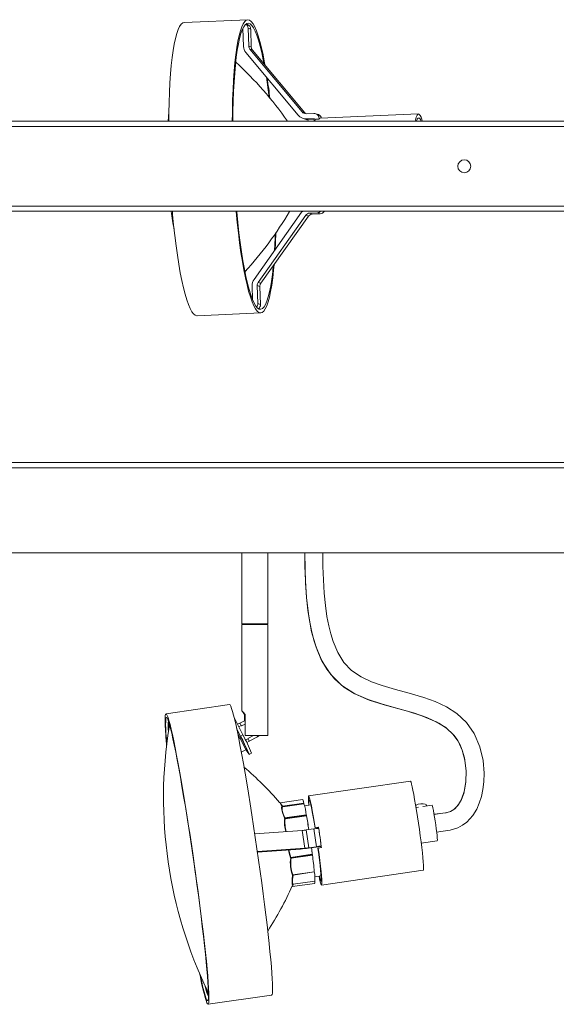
# Model space of a CAD drawing. Header units: millimetres. Extents: x -751 to 950, y -77 to 312.
# Tile 2 of 6: x -543 to -334, y -71 to 311. Entities that reach past the tile are written whole.
import ezdxf

# ---------------------------------------------------------------- set-up
doc = ezdxf.new("R2010")
doc.units = ezdxf.units.MM

msp = doc.modelspace()

# ---------------------------------------------------------------- linework, layer by layer
at = {"color": 7, "linetype": 'Continuous', "lineweight": 15}
for p, q in [((-454.14, 310.95), (-478.86, 309.86)), ((-456.25, 307.15), (-456, 307.16)), ((-456.02, 307.58), (-456.05, 307.58)), ((-455.77, 300.59), (-456.02, 307.57)), ((-454.31, 309.08), (-454.82, 309.27)), ((-454.04, 307.66), (-453.79, 300.68)), ((-453.02, 307.29), (-454.04, 307.66)), ((-452.77, 300.3), (-453.02, 307.29)), ((-453.79, 300.68), (-452.77, 300.3)), ((-453.33, 299.47), (-433.04, 275.14)), ((-452.31, 299.1), (-453.33, 299.47)), ((-432.02, 274.76), (-452.31, 299.1)), ((-434.55, 273.84), (-454.85, 298.18)), ((-750, 271.53), (750, 271.53)), ((-484.8, 275.22), (-485.11, 271.53)), ((-433.04, 275.14), (-432.02, 274.76)), ((-432.9, 272.68), (-431.88, 272.3)), ((-431.45, 274.44), (-428.46, 274.57)), ((-428.39, 272.57), (-431.38, 272.44)), ((-431.38, 272.44), (-430.36, 272.07)), ((-430.36, 272.07), (-428.37, 272.15)), ((-428.35, 271.53), (-428.39, 272.57)), ((-426.47, 272.38), (-427.76, 272.32)), ((-426.68, 274.08), (-427.7, 274.45)), ((-426.41, 272.66), (-426.4, 272.46)), ((-387.8, 274.34), (-426.06, 272.65)), ((750, 269.53), (-750, 269.53)), ((-750, 238.53), (750, 238.53)), ((750, 236.53), (-750, 236.53)), ((-451.72, 210.1), (-433.21, 236.15)), ((-431.61, 235), (-450.11, 208.95)), ((-449.09, 208.57), (-430.59, 234.62)), ((-430.59, 234.62), (-431.61, 235)), ((-427.09, 235.97), (-430.08, 235.84)), ((-429.06, 235.46), (-430.08, 235.84)), ((-429.06, 235.46), (-426.07, 235.59)), ((-426.07, 235.59), (-427.09, 235.97)), ((-452.27, 202.21), (-452.46, 207.62)), ((-450.48, 207.71), (-450.23, 200.72)), ((-449.46, 207.33), (-450.48, 207.71)), ((-450.11, 208.95), (-449.09, 208.57)), ((-449.22, 200.35), (-449.46, 207.33)), ((-450.23, 200.72), (-449.22, 200.35)), ((-473.83, 195.97), (-449.11, 197.06)), ((-751.41, 138.94), (748.59, 138.94)), ((748.59, 136.94), (-751.41, 136.94)), ((747.09, 103.94), (-749.91, 103.94)), ((-456.41, 103.94), (-456.41, 76.3)), ((-446.41, 76.3), (-446.41, 103.94)), ((-446.41, 76.3), (-456.41, 76.3)), ((-456.41, 76.06), (-456.41, 42.51)), ((-456.41, 76.06), (-446.41, 76.06)), ((-456.29, 76.3), (-456.17, 76.2)), ((-456.17, 76.2), (-456.29, 76.06)), ((-446.64, 76.2), (-456.17, 76.2)), ((-446.64, 76.2), (-446.53, 76.3)), ((-446.53, 76.06), (-446.64, 76.2)), ((-446.41, 32.94), (-446.41, 76.06)), ((-461.21, 44.98), (-485.92, 41.39)), ((-456.03, 33.2), (-459.35, 39.65)), ((-455.19, 38.77), (-457.21, 37.73)), ((-455.46, 41.17), (-455.46, 38.63)), ((-455.19, 41.17), (-455.46, 41.17)), ((-455.19, 32.94), (-455.19, 41.17)), ((-484.74, 36.36), (-484.71, 36.51)), ((-456.92, 32.74), (-458.48, 35.77)), ((-456.73, 32.16), (-458.37, 35.23)), ((-457.29, 37.81), (-458.17, 37.36)), ((-457.65, 36.33), (-456.67, 36.84)), ((-456.67, 36.84), (-456.59, 36.7)), ((-455.19, 37.42), (-456.59, 36.7)), ((-457.12, 31.88), (-457.63, 31.61)), ((-454.95, 27.34), (-457.12, 31.88)), ((-456.03, 33.2), (-456.92, 32.74)), ((-454.74, 28.01), (-456.73, 32.16)), ((-446.41, 32.94), (-455.19, 32.94)), ((-455, 31.16), (-454.01, 31.67)), ((-454.54, 30.23), (-453.63, 30.7)), ((-451.88, 32.94), (-454.08, 31.81)), ((-454.01, 31.67), (-454.08, 31.81)), ((-453.65, 30.82), (-450.4, 32.49)), ((-456.65, 26.46), (-454.95, 27.34)), ((-453.61, 25.63), (-452.72, 26.09)), ((-390.94, 15.24), (-430.49, 9.51)), ((-432.77, 8.12), (-441.51, 6.85)), ((-441.71, 6.9), (-441.69, 6.86)), ((-440.83, 5.22), (-440.76, 5.31)), ((-440.76, 5.31), (-440.81, 5.38)), ((-432.38, 6.67), (-440.71, 5.46)), ((-440.69, 5.2), (-440.57, 5.23)), ((-432.37, 6.61), (-440.65, 5.41)), ((-440.65, 5.41), (-440.6, 5.33)), ((-432.35, 6.53), (-440.6, 5.33)), ((-440.57, 5.23), (-432.33, 6.43)), ((-432.36, 6.61), (-432.37, 6.66)), ((-432.36, 6.61), (-432.37, 6.66)), ((-432.37, 6.61), (-432.35, 6.53)), ((-432.34, 6.52), (-432.36, 6.61)), ((-429.64, 6.05), (-432.08, 5.7)), ((-387.84, 5.08), (-388.74, 4.95)), ((-382.51, 5.85), (-386.09, 5.34)), ((-384.6, 5.55), (-384.66, 5.93)), ((-439.8, 0.71), (-439.85, 0.8)), ((-431.43, 2.17), (-439.76, 0.96)), ((-431.41, 2.1), (-439.7, 0.9)), ((-439.7, 0.9), (-439.65, 0.81)), ((-431.4, 2), (-439.65, 0.81)), ((-439.62, 0.63), (-431.37, 1.83)), ((-431.4, 2.1), (-431.42, 2.17)), ((-431.41, 2.1), (-431.4, 2)), ((-431.39, 2), (-431.4, 2.1)), ((-428.49, -3.3), (-431.48, -3.73)), ((-430.46, -10.65), (-431.48, -3.73)), ((-427.48, -10.22), (-428.49, -3.3)), ((-426.72, -2.75), (-428.01, -2.94)), ((-427.95, -2.84), (-428.01, -2.94)), ((-427.95, -2.84), (-426.67, -2.66)), ((-426.67, -2.66), (-426.72, -2.75)), ((-426.67, -3.11), (-426.72, -2.75)), ((-426.67, -2.66), (-426.6, -3.12)), ((-426.3, -5.05), (-426.58, -3.13)), ((-433.01, -3.91), (-451.43, -5.22)), ((-432, -10.83), (-433.01, -3.91)), ((-450.42, -12.14), (-432, -10.83)), ((-433.6, -11.13), (-450.39, -12.32)), ((-427.55, -10.34), (-430.53, -10.77)), ((-430.46, -10.65), (-427.48, -10.22)), ((-427.62, -10.45), (-427.63, -10.35)), ((-425.64, -10.17), (-427.62, -10.45)), ((-427.62, -10.45), (-427.54, -10.34)), ((-426.79, -10.75), (-426.85, -10.84)), ((-425.51, -10.56), (-426.79, -10.75)), ((-425.57, -10.04), (-425.85, -8.12)), ((-425.57, -10.05), (-425.64, -10.17)), ((-425.56, -10.65), (-425.63, -10.15)), ((-425.57, -10.06), (-425.51, -10.56)), ((-386.73, -8.9), (-380.5, -8)), ((-437.45, -14.63), (-437.5, -14.59)), ((-429.07, -13.18), (-437.4, -14.39)), ((-429.06, -13.23), (-437.35, -14.43)), ((-437.35, -14.43), (-437.31, -14.47)), ((-429.06, -13.28), (-437.31, -14.47)), ((-437.28, -14.65), (-429.04, -13.46)), ((-429.06, -13.22), (-429.06, -13.17)), ((-429.05, -13.27), (-429.06, -13.22)), ((-429.06, -13.23), (-429.06, -13.28)), ((-436.7, -21.27), (-436.73, -21.28)), ((-428.29, -19.93), (-436.63, -21.13)), ((-436.63, -21.16), (-436.58, -21.14)), ((-428.29, -19.94), (-436.58, -21.14)), ((-436.54, -21.24), (-428.29, -20.04)), ((-428.29, -19.93), (-428.29, -19.91)), ((-428.08, -21.92), (-425.64, -21.57)), ((-425.47, -25.12), (-385.92, -19.39)), ((-436.88, -25.71), (-428.14, -24.45)), ((-436.59, -24.84), (-436.71, -24.85)), ((-436.52, -24.73), (-436.55, -24.78)), ((-436.54, -24.82), (-428.04, -23.59)), ((-469.58, -71.43), (-444.86, -67.85))]:
    msp.add_line(p, q, dxfattribs=at)
at = {"color": 8, "linetype": 'Continuous', "lineweight": 15}
for p, q in [((-456.02, 307.58), (-456.02, 307.58)), ((-428.39, 272.57), (-428.39, 272.57)), ((-426.24, 272.6), (-426.41, 272.66)), ((-457.12, 31.88), (-458.03, 33.58)), ((-441.52, 6.83), (-441.5, 6.79)), ((-436.82, -25.46), (-436.52, -24.73)), ((-436.67, -25.37), (-436.45, -24.84))]:
    msp.add_line(p, q, dxfattribs=at)
at = {"color": 7, "linetype": 'Continuous', "lineweight": 15, "flags": 128}
for points in [[(-478.86, 309.86), (-479.44, 309.69), (-480.05, 309.16), (-480.65, 308.29), (-481.21, 307.08), (-481.75, 305.54), (-482.25, 303.67), (-482.71, 301.49), (-483.14, 299.01), (-483.52, 296.24), (-483.87, 293.21), (-484.16, 289.93), (-484.4, 286.42), (-484.6, 282.7), (-484.75, 278.8)], [(-447.4, 293.2), (-447.59, 294.24), (-448.19, 297.28), (-448.81, 300.05), (-449.45, 302.54), (-450.11, 304.73), (-450.77, 306.6), (-451.44, 308.15), (-452.11, 309.37), (-452.78, 310.24), (-453.44, 310.77), (-454.09, 310.95), (-454.72, 310.78), (-455.34, 310.26), (-455.93, 309.39), (-456.49, 308.18), (-457.03, 306.63), (-457.53, 304.76), (-458, 302.58), (-458.42, 300.1), (-458.81, 297.33), (-459.15, 294.3), (-459.44, 291.02), (-459.69, 287.51), (-459.88, 283.79), (-460.03, 279.89)], [(-447.76, 293.64), (-448.1, 295.38), (-448.71, 298.19), (-449.34, 300.73), (-449.98, 302.97), (-450.64, 304.9), (-451.3, 306.5), (-451.96, 307.78), (-452.62, 308.72), (-453.27, 309.31), (-453.92, 309.55), (-454.54, 309.43), (-455.15, 308.97), (-455.74, 308.16), (-456.31, 307.01), (-456.84, 305.53), (-457.34, 303.71), (-457.8, 301.59), (-458.23, 299.16), (-458.61, 296.45), (-458.95, 293.47), (-459.24, 290.24), (-459.48, 286.78), (-459.68, 283.11), (-459.82, 279.26)], [(-459.82, 279.26), (-459.91, 275.25), (-459.95, 271.53)], [(-484.75, 278.8), (-484.84, 274.74), (-484.88, 271.53)], [(-427.76, 272.32), (-428.09, 271.67), (-428.15, 271.53)], [(-387.64, 274.32), (-388, 274.27), (-388.34, 273.87), (-388.65, 273.13), (-388.92, 272.05), (-389.02, 271.53)], [(-387.59, 272.82), (-387.93, 272.77), (-388.25, 272.36), (-388.54, 271.61), (-388.57, 271.53)], [(-483.46, 236.53), (-483.36, 235.35), (-482.96, 231.16), (-482.51, 227.1), (-482.03, 223.19), (-481.51, 219.47), (-480.96, 215.96), (-480.39, 212.67), (-479.79, 209.64), (-479.16, 206.87), (-478.52, 204.38), (-477.87, 202.19), (-477.2, 200.32), (-476.53, 198.77), (-475.86, 197.55), (-475.2, 196.67), (-474.54, 196.15), (-473.89, 195.97), (-473.83, 195.97)], [(-458.65, 236.53), (-458.64, 236.45), (-458.24, 232.25), (-457.8, 228.19), (-457.31, 224.29), (-456.8, 220.57), (-456.25, 217.05), (-455.67, 213.77), (-455.07, 210.73), (-454.44, 207.96), (-453.8, 205.47), (-453.15, 203.28), (-452.48, 201.41), (-451.82, 199.86), (-451.15, 198.64), (-450.48, 197.77), (-449.82, 197.24), (-449.17, 197.06), (-448.54, 197.23), (-447.92, 197.75), (-447.33, 198.62), (-446.76, 199.83), (-446.23, 201.38), (-445.73, 203.25), (-445.26, 205.43), (-444.83, 207.91), (-444.45, 210.68), (-444.11, 213.71), (-443.91, 215.87)], [(-458.44, 236.53), (-458.42, 236.35), (-458.02, 232.22), (-457.57, 228.23), (-457.09, 224.41), (-456.58, 220.76), (-456.03, 217.33), (-455.45, 214.13), (-454.85, 211.19), (-454.23, 208.51), (-453.6, 206.12), (-452.95, 204.04), (-452.29, 202.27), (-451.63, 200.83), (-450.97, 199.72), (-450.31, 198.96), (-449.66, 198.54), (-449.02, 198.48), (-448.4, 198.76), (-447.8, 199.4), (-447.23, 200.38), (-446.68, 201.7), (-446.16, 203.35), (-445.68, 205.32), (-445.24, 207.6), (-444.83, 210.17), (-444.47, 213.02), (-444.22, 215.43)], [(-433.21, 236.15), (-432.93, 236.51), (-432.91, 236.53)], [(-431.97, 103.94), (-431.98, 103.52), (-431.9, 97.91), (-431.68, 92.31), (-431.32, 86.73), (-430.77, 81.54), (-430.07, 76.96), (-429.27, 73.1), (-428.34, 69.63), (-427.18, 66.17), (-425.72, 62.77), (-423.42, 58.7), (-420.47, 54.96), (-416.8, 51.75), (-412.75, 49.27), (-407.32, 46.91), (-402.14, 45.2), (-397.29, 43.84), (-392.05, 42.41), (-386.44, 40.66), (-380.89, 38.33), (-377.19, 36.04), (-374.07, 33.13), (-372.76, 31.36), (-371.63, 29.29), (-370.68, 26.9), (-369.96, 24.31), (-369.27, 19.28), (-369.36, 14.88), (-369.72, 12.45), (-370.22, 10.41), (-371.1, 8.06), (-372.19, 6.15), (-373.71, 4.45), (-375.76, 3.27), (-377.23, 2.92), (-379.36, 2.63), (-381.74, 2.32)], [(-380.74, -4.54), (-378.25, -4.22), (-375.47, -3.81), (-372.52, -2.91), (-370.63, -1.9), (-369.05, -0.71), (-366.69, 1.87), (-365.14, 4.41), (-364.14, 6.67), (-363.29, 9.33), (-362.73, 11.97), (-362.37, 14.99), (-362.27, 18.35), (-362.69, 23.29), (-363.91, 28.6), (-366.09, 33.73), (-369.14, 38.06), (-372.84, 41.47), (-376.95, 44.1), (-381.29, 46.14), (-385.7, 47.75), (-391.41, 49.44), (-396.75, 50.89), (-401.9, 52.39), (-405.99, 53.83), (-410.07, 55.72), (-413.81, 58.23), (-416.79, 61.37), (-419.14, 65.16), (-420.95, 69.41), (-421.9, 72.4), (-422.68, 75.51), (-423.39, 79.16), (-423.99, 83.45), (-424.45, 88.28), (-424.76, 93.46), (-424.96, 98.66), (-425.02, 103.79), (-425.02, 103.94)], [(-461.21, 44.98), (-460.99, 44.83), (-460.72, 44.34), (-460.41, 43.51), (-460.05, 42.34), (-459.65, 40.83), (-459.2, 39.01), (-458.72, 36.87), (-458.2, 34.44), (-457.65, 31.72), (-457.08, 28.73), (-456.47, 25.5), (-455.85, 22.04), (-455.21, 18.38), (-454.55, 14.53), (-453.89, 10.52), (-453.22, 6.37), (-452.55, 2.12), (-451.88, -2.22), (-451.22, -6.61), (-450.58, -11.04), (-449.94, -15.47), (-449.33, -19.87), (-448.73, -24.22), (-448.17, -28.49), (-447.63, -32.66), (-447.13, -36.69), (-446.67, -40.57), (-446.24, -44.27), (-445.86, -47.77), (-445.52, -51.04), (-445.22, -54.07), (-444.98, -56.84), (-444.78, -59.33), (-444.63, -61.52), (-444.54, -63.4), (-444.5, -64.96), (-444.51, -66.2), (-444.58, -67.09), (-444.69, -67.64), (-444.86, -67.85), (-444.86, -67.85)], [(-455.19, 41.17), (-455.88, 42.01), (-456.27, 42.44), (-456.4, 42.54), (-456.31, 42.38), (-455.99, 41.92), (-455.46, 41.17)], [(-486.15, 35.07), (-486.25, 36.95), (-486.29, 38.51), (-486.27, 39.74), (-486.21, 40.64), (-486.09, 41.19), (-485.93, 41.39), (-485.71, 41.25), (-485.44, 40.76), (-485.13, 39.93), (-484.77, 38.76), (-484.36, 37.25), (-483.92, 35.43), (-483.44, 33.29), (-482.92, 30.85), (-482.37, 28.14), (-481.79, 25.15), (-481.19, 21.92), (-480.57, 18.46), (-479.93, 14.8), (-479.27, 10.95), (-478.61, 6.94), (-477.94, 2.79), (-477.27, -1.46), (-476.6, -5.8), (-475.94, -10.19), (-475.29, -14.62), (-474.66, -19.05), (-474.04, -23.45), (-473.45, -27.8), (-472.89, -32.07), (-472.35, -36.24), (-471.85, -40.27), (-471.38, -44.15), (-470.96, -47.85), (-470.57, -51.35), (-470.23, -54.62), (-469.94, -57.65), (-469.69, -60.42), (-469.5, -62.91), (-469.35, -65.1), (-469.26, -66.98), (-469.22, -68.54), (-469.23, -69.78), (-469.29, -70.67), (-469.41, -71.22), (-469.58, -71.43), (-469.8, -71.28), (-470.06, -70.8), (-470.38, -69.96), (-470.74, -68.79), (-471.14, -67.29), (-471.59, -65.46), (-472.07, -63.32), (-472.58, -60.89), (-472.81, -59.77)], [(-472.63, -60.16), (-472.54, -60.57), (-472.04, -62.88), (-471.58, -64.89), (-471.15, -66.58), (-470.77, -67.94), (-470.43, -68.97), (-470.14, -69.66), (-469.9, -70), (-469.7, -70), (-469.56, -69.65), (-469.47, -68.95), (-469.43, -67.91), (-469.44, -66.54), (-469.51, -64.84), (-469.62, -62.82), (-469.79, -60.51), (-470.01, -57.9), (-470.28, -55.03), (-470.6, -51.9), (-470.96, -48.54), (-471.36, -44.97), (-471.81, -41.21), (-472.29, -37.28), (-472.81, -33.21), (-473.35, -29.03), (-473.93, -24.75), (-474.53, -20.42), (-475.15, -16.05), (-475.78, -11.68), (-476.43, -7.32), (-477.09, -3.02), (-477.75, 1.21), (-478.41, 5.34), (-479.07, 9.33), (-479.72, 13.18), (-480.36, 16.84), (-480.98, 20.31), (-481.58, 23.55), (-482.15, 26.54), (-482.7, 29.28), (-483.22, 31.73), (-483.7, 33.89), (-484.14, 35.74), (-484.55, 37.27), (-484.91, 38.46), (-485.22, 39.32), (-485.49, 39.84), (-485.71, 40.01), (-485.88, 39.83), (-486, 39.31), (-486.06, 38.44), (-486.08, 37.23), (-486.04, 35.69), (-485.95, 33.84), (-485.95, 33.84)], [(-485.95, 33.84), (-485.8, 31.67), (-485.64, 29.64)], [(-454.8, 27.46), (-454.64, 27.18), (-454.13, 26.33), (-453.79, 25.81), (-453.62, 25.63), (-453.63, 25.81), (-453.83, 26.33), (-454.2, 27.18), (-454.72, 28.31), (-455.37, 29.65), (-456.12, 31.16), (-456.92, 32.74)], [(-390.94, 15.24), (-390.86, 15.18), (-390.7, 14.8), (-390.49, 14.08), (-390.23, 13.03), (-389.95, 11.67), (-389.63, 10.03), (-389.28, 8.14), (-388.92, 6.05), (-388.55, 3.79), (-388.18, 1.41), (-387.81, -1.04), (-387.45, -3.51), (-387.12, -5.95), (-386.81, -8.31), (-386.53, -10.55), (-386.29, -12.61), (-386.1, -14.46), (-385.95, -16.06), (-385.85, -17.37), (-385.81, -18.37), (-385.82, -19.04), (-385.88, -19.36), (-385.92, -19.39)], [(-432.37, 6.66), (-432.59, 7.65), (-432.65, 7.83)], [(-430.44, 5.94), (-430.54, 7.34), (-430.59, 8.42), (-430.59, 9.14), (-430.52, 9.48), (-430.4, 9.45), (-430.23, 9.03), (-430.01, 8.23), (-429.74, 7.09), (-429.43, 5.61), (-429.09, 3.84), (-428.72, 1.81), (-428.34, -0.44), (-427.95, -2.84)], [(-428.01, -2.94), (-428.38, -0.67), (-428.74, 1.43), (-429.08, 3.31), (-429.4, 4.92), (-429.68, 6.22), (-429.92, 7.19), (-430.11, 7.79), (-430.25, 8.03), (-430.34, 7.88), (-430.37, 7.36), (-430.35, 6.47), (-430.32, 5.96)], [(-441.54, 6.85), (-441.63, 6.86), (-441.71, 6.91)], [(-440.88, 5.49), (-441.45, 6.48), (-441.71, 6.9)], [(-440.71, 5.46), (-441.26, 6.4), (-441.52, 6.83)], [(-440.81, 5.38), (-440.85, 5.44), (-440.88, 5.49)], [(-439.76, 0.96), (-440.36, 2.55), (-440.73, 3.85), (-440.84, 4.76), (-440.69, 5.2)], [(-440.65, 5.41), (-440.69, 5.44), (-440.71, 5.46)], [(-432.37, 6.61), (-432.36, 6.61), (-432.36, 6.61), (-432.36, 6.61), (-432.36, 6.61), (-432.36, 6.61), (-432.36, 6.61), (-432.36, 6.61), (-432.36, 6.61)], [(-388.89, 5.87), (-388.7, 5.96), (-387.85, 6.24), (-386.89, 6.41), (-385.96, 6.44), (-385.22, 6.34), (-384.76, 6.12), (-384.66, 5.93)], [(-382.51, 5.85), (-382.47, 5.82), (-382.36, 5.49), (-382.2, 4.83), (-382.01, 3.88), (-381.79, 2.67), (-381.56, 1.28), (-381.32, -0.23), (-381.1, -1.78), (-380.89, -3.29), (-380.72, -4.7), (-380.59, -5.92), (-380.5, -6.9), (-380.46, -7.59), (-380.48, -7.95), (-380.5, -8)], [(-439.85, 0.8), (-439.89, 0.87), (-439.92, 0.94)], [(-439.7, 0.9), (-439.73, 0.93), (-439.76, 0.96)], [(-431.43, 2.17), (-431.42, 2.17), (-431.42, 2.17), (-431.42, 2.17), (-431.42, 2.17)], [(-429.06, -13.17), (-429.27, -11.44), (-429.38, -10.6)], [(-426.32, -21.66), (-426.28, -21.83), (-426.04, -22.8), (-425.84, -23.4), (-425.7, -23.64), (-425.61, -23.49), (-425.58, -22.97), (-425.61, -22.08), (-425.69, -20.85), (-425.83, -19.31), (-426.02, -17.49), (-426.26, -15.44), (-426.53, -13.2), (-426.85, -10.84)], [(-426.79, -10.75), (-426.46, -13.25), (-426.16, -15.63), (-425.9, -17.83), (-425.68, -19.82), (-425.52, -21.53), (-425.41, -22.95), (-425.36, -24.03), (-425.37, -24.75), (-425.43, -25.09), (-425.55, -25.06), (-425.73, -24.64), (-425.95, -23.85), (-426.22, -22.7), (-426.43, -21.68)], [(-437.5, -14.59), (-437.53, -14.55), (-437.55, -14.5)], [(-437.35, -14.43), (-437.38, -14.41), (-437.4, -14.39)], [(-429.07, -13.18), (-429.06, -13.18), (-429.06, -13.18), (-429.06, -13.18), (-429.06, -13.17)], [(-436.73, -21.28), (-436.76, -21.28), (-436.78, -21.26)], [(-436.58, -21.14), (-436.61, -21.14), (-436.63, -21.13)], [(-436.58, -21.14), (-436.61, -21.15), (-436.63, -21.16)], [(-428.29, -19.94), (-428.29, -19.93), (-428.29, -19.92)], [(-428.29, -20.04), (-428.29, -20.04), (-428.28, -20.04), (-428.28, -20.04), (-428.28, -20.04)], [(-436.89, -25.66), (-436.72, -25.49), (-436.67, -25.37)], [(-436.55, -24.78), (-436.57, -24.82), (-436.59, -24.84)], [(-436.52, -24.74), (-436.54, -24.76), (-436.54, -24.78)], [(-428.11, -24.29), (-428.09, -24.24), (-428.12, -23.44)]]:
    msp.add_lwpolyline(points, dxfattribs=at)
at = {"color": 8, "linetype": 'Continuous', "lineweight": 15, "flags": 128}
for points in [[(-431.99, 103.94), (-431.94, 98.9), (-431.73, 93.03), (-431.3, 86.39), (-430.47, 79.28), (-429.32, 73.24), (-427.62, 67.32), (-425.21, 61.7), (-421.92, 56.6), (-417.6, 52.32), (-412.5, 49.11), (-406.95, 46.74), (-401.18, 44.89), (-395.38, 43.3), (-389.76, 41.71), (-384.51, 39.92), (-379.87, 37.75), (-376.9, 35.79), (-374.4, 33.48), (-372.39, 30.71), (-370.84, 27.3), (-369.78, 23.38), (-369.28, 19.21), (-369.37, 15.05), (-370.02, 11.18), (-371.05, 8.2), (-372.43, 5.85), (-374.05, 4.21), (-375.41, 3.43), (-377.08, 2.98), (-379.46, 2.65), (-381.74, 2.36)], [(-484.34, 37.62), (-484.56, 37.75), (-484.74, 37.45), (-484.85, 36.59), (-484.88, 35.23)], [(-484.71, 36.51), (-484.67, 36.68), (-484.51, 36.9), (-484.44, 36.89)], [(-439.92, 0.94), (-440.57, 2.71), (-440.94, 4.1), (-441.01, 4.99), (-440.83, 5.22)], [(-432.34, 6.52), (-432.34, 6.52), (-432.34, 6.53), (-432.34, 6.53), (-432.34, 6.53), (-432.35, 6.53), (-432.35, 6.53), (-432.35, 6.53), (-432.35, 6.53)], [(-437.55, -14.5), (-438.11, -12.71), (-438.34, -11.47)], [(-437.4, -14.39), (-437.95, -12.65), (-438.18, -11.45)], [(-436.71, -24.85), (-436.84, -24.87), (-436.94, -24.24), (-436.89, -23.01), (-436.7, -21.27)], [(-436.56, -24.74), (-436.68, -24.76), (-436.79, -24.13), (-436.74, -22.91), (-436.54, -21.24)], [(-469.44, -66.68), (-469.49, -66.71), (-469.7, -66.57), (-469.88, -66.26)], [(-469.44, -67.12), (-469.49, -67.24), (-469.49, -67.41)]]:
    msp.add_lwpolyline(points, dxfattribs=at)
at = {"color": 7, "linetype": 'Continuous', "lineweight": 15}
msp.add_circle((-370, 254.03), 2.5, dxfattribs=at)
for centre, radius, start, end in [((-456.02, 307.57), 0.00197, 1.705, 92.3664), ((-456.02, 307.6), 1.99, 1.8993, 54.9776), ((-455, 307.23), 1.97, 1.7573, 69.6866), ((-451.79, 300.73), 3.98, 181.9671, 219.7533), ((-451.8, 300.75), 1.99, 181.9671, 219.7533), ((-450.78, 300.37), 1.99, 181.9671, 219.7533), ((-551.37, 193.02), 137.3, 34.8779, 47.6112), ((-676.87, 252.67), 232.77, 6.9188, 8.8901), ((-685.65, 252.22), 241.77, 6.6959, 8.5739), ((-142.85, 270.6), 317.31, 178.3218, 179.8328), ((-431.55, 276.35), 3.91, 219.7839, 272.5394), ((-431.54, 276.39), 1.95, 219.7839, 272.5394), ((-430.51, 276.02), 1.96, 219.8168, 233.6623), ((-430.53, 275.97), 3.91, 249.813, 272.5442), ((-428.38, 272.6), 1.97, 1.7053, 92.3658), ((-428.39, 272.57), 0.00197, 1.7052, 92.366), ((-427.36, 272.23), 1.97, 13.2586, 69.7131), ((-425.98, 272.08), 0.581, 98.1247, 148.6325), ((-391.15, 270.9), 4.89, 7.3721, 44.3175), ((-389.19, 270.86), 2.53, 15.3409, 50.931), ((-387.48, 248.25), 97.11, 186.9358, 191.1491), ((-556.42, 305.99), 137.37, 317.446, 329.6219), ((-429.98, 233.85), 1.99, 92.6675, 144.7449), ((-428.96, 233.47), 1.99, 92.6675, 144.7449), ((-427.18, 237.96), 1.99, 272.6246, 314.054), ((-426.16, 237.59), 2, 272.696, 327.8471), ((-680.25, 235.62), 236.91, 356.5324, 358.1163), ((-699.02, 235.72), 255.9, 356.8527, 358.3309), ((-448.42, 207.76), 4.04, 144.6165, 182.0193), ((-448.46, 207.78), 2.02, 144.6165, 182.0193), ((-447.45, 207.4), 2.02, 144.6165, 182.0193), ((-452.26, 200.65), 2.02, 320.4873, 2.0202), ((-451.24, 200.28), 2.02, 308.6971, 2.0352), ((-465.68, 36.19), 19.42, 172.492, 185.3335), ((-314.3, 8.88), 172.6, 170.8851, 188.3141), ((-276.37, 47.98), 210.18, 183.5226, 185.1361), ((-460.26, 35.22), 3.94, 24.2866, 41.167), ((-457.37, 32.63), 0.788, 288.4689, 324.1833), ((-505.6, 5.8), 56.64, 20.9934, 28.9355), ((-457.21, 29.85), 3.68, 13.3033, 29.6177), ((-451.77, 32.28), 1.39, 8.5274, 28.503), ((-452.18, 35.94), 3.89, 297.2128, 310.4137), ((-455.19, 27.78), 0.509, 299.1727, 30.1204), ((-543.41, -81.53), 134.75, 41.0289, 49.3443), ((-436.81, 6.23), 4.45, 5.6434, 25.0911), ((-440.77, 5.63), 0.176, 230.8777, 289.4638), ((-440.76, 5.55), 0.177, 252.1514, 306.5455), ((-440.7, 5.47), 0.177, 252.121, 306.397), ((-440.6, 5.43), 0.195, 218.2372, 278.3629), ((-440.02, 5.4), 0.577, 187.2146, 197.1652), ((-434.31, 6.28), 1.97, 9.5656, 11.2197), ((-432.37, 6.66), 0.00866, 13.3188, 105.5108), ((-431.78, 6.6), 0.577, 187.2146, 197.1652), ((-431.74, 6.6), 0.603, 187.1968, 197.1829), ((-451.12, 0.21), 19.79, 5.6752, 18.3051), ((-451.1, 0.21), 19.78, 5.6829, 18.2974), ((-439.88, 1.24), 0.301, 261.8493, 293.2688), ((-437.14, -3.39), 5, 120.8423, 122.8732), ((-437.24, -3.25), 4.71, 120.6404, 122.7947), ((-439.62, 0.86), 0.225, 220.0114, 272.0987), ((-437.03, 1.16), 2.64, 187.8069, 191.6272), ((-435.67, 1.48), 4.3, 8.2237, 9.2055), ((-431.53, 2.94), 0.85, 278.0704, 278.7143), ((-428.79, 2.36), 2.64, 187.8069, 191.6272), ((-431.52, 2.84), 0.85, 278.0704, 278.7143), ((-428.66, 2.38), 2.76, 187.7989, 191.6352), ((-520.63, -16.46), 91.12, 8.123, 11.5765), ((-431.37, 1.82), 0.00912, 10.3897, 102.4182), ((-513.42, -15.17), 83.81, 7.95, 11.6989), ((-434.99, 19.5), 23.5, 274.826, 278.5892), ((-426.77, -11.76), 8.63, 88.803, 101.5527), ((-817.97, -64.31), 396.13, 8.0406, 8.7149), ((-437.56, 35.72), 47.02, 274.826, 278.5892), ((-433.97, 12.58), 23.5, 274.826, 278.5892), ((-540.47, -25.56), 112.09, 6.3406, 7.6694), ((-427.55, -10.34), 0.008, 88.1456, 101.9237), ((-425.83, -18.03), 7.99, 88.1457, 101.9236), ((-424.66, -16.68), 12.95, 170.9034, 200.7047), ((-437.33, -14.65), 0.267, 105.8985, 147.0029), ((-437.27, -14.65), 0.238, 110.3653, 164.4724), ((-437.22, -14.7), 0.237, 110.2777, 164.359), ((-436.94, -10.51), 4.16, 262.9069, 265.2282), ((-425.11, -16.69), 12.35, 170.4865, 201.0847), ((-434.6, -14.24), 2.72, 184.9565, 188.6966), ((-430.31, -13.32), 1.25, 4.2061, 6.4561), ((-429.06, -13.22), 0.00913, 274.1522, 5.5074), ((-429.06, -13.27), 0.00913, 274.1522, 5.5074), ((-426.35, -13.04), 2.72, 184.9565, 188.6966), ((-426.22, -13.02), 2.84, 184.9476, 188.7055), ((-429.02, -13.55), 0.098, 94.2807, 99.872), ((-506.05, -25.61), 77.96, 4.1797, 8.9673), ((-505.89, -25.58), 77.81, 4.1786, 8.9684), ((-313.54, 8.62), 173.31, 188.1941, 205.5866), ((-436.58, -21.34), 0.215, 102.6789, 157.2178), ((-436.52, -21.32), 0.187, 99.0652, 166.0556), ((-436.57, -21.47), 0.229, 81.9463, 123.7027), ((-428.29, -19.92), 0.00945, 275.9068, 7.4444), ((-428.32, -19.93), 0.0258, 339.1717, 11.1738), ((-427.82, -19.95), 0.476, 177.4281, 190.5696), ((-442.53, -22.82), 14.51, 356.9815, 11.0401), ((-440.92, -22.66), 12.9, 356.1655, 11.7187), ((-561.12, 31.05), 136.53, 327.1735, 335.5519), ((-429.96, -23.97), 1.88, 345.4971, 11.5534), ((-453.31, -61.14), 17.7, 190.6823, 205.2673), ((-468.53, -65.72), 1.46, 193.2159, 231.5948)]:
    msp.add_arc(centre, radius, start, end, dxfattribs=at)
at = {"color": 8, "linetype": 'Continuous', "lineweight": 15}
for centre, radius, start, end in [((-428.16, -0.79), 11.73, 172.654, 197.7551), ((-428.51, -0.88), 11.21, 172.2228, 198.0264), ((-436.55, -21.33), 0.191, 116.0874, 165.6829), ((-436.03, -21.15), 0.518, 178.5142, 189.9643), ((-427.78, -19.95), 0.518, 178.5142, 189.9643), ((-436.41, -24.91), 0.19, 133.2308, 156.545), ((-461.95, -63.32), 8.58, 193.07, 208.4469)]:
    msp.add_arc(centre, radius, start, end, dxfattribs=at)

doc.saveas('drawing.dxf')
